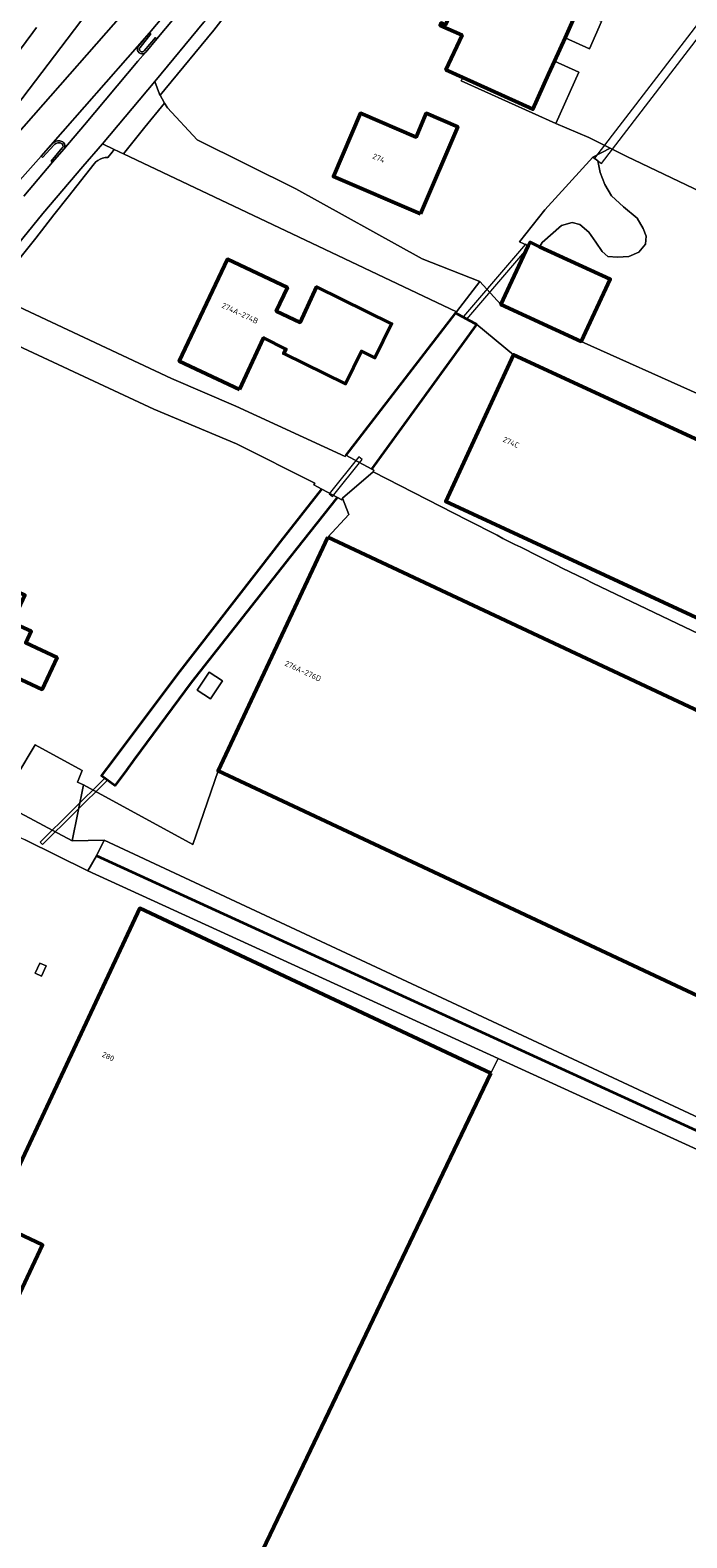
# Model space of a CAD drawing. Header units: metres. Extents: x 113441 to 115918, y 474822 to 477887.
# Tile 11 of 145: x 114794 to 114870, y 475047 to 475222. Entities that reach past the tile are written whole.
import ezdxf
from ezdxf.enums import TextEntityAlignment as Align

# ---------------------------------------------------------------- set-up
doc = ezdxf.new("R2010")
doc.units = ezdxf.units.M
for name, color, linetype, lineweight in [('B-WE-GK-BESCHOEIING-G', 252, 'GK-BESCHOEIING', 35), ('B-WE-GR-GRAS-GV', 252, 'Continuous', 13), ('B-WE-GR-GROENVOORZIENING-GV', 252, 'Continuous', 18), ('B-WE-IE-TERREINAFSCHEIDING_KUNSTMATIG_MUUR-GV', 252, 'Continuous', 18), ('B-WE-KW-KUNSTWERK_DUIKER-GV', 252, 'Continuous', 18), ('B-WE-OG-BEBOUWING-GV', 7, 'Continuous', 50), ('B-WE-OG-BEBOUWING-T18', 7, 'Continuous', 50), ('B-WE-OG-TERREIN_ERF-GV', 252, 'Continuous', 18), ('B-WE-OG-WATER-GV', 252, 'Continuous', 18), ('B-WE-OG-WATER_SLOOT-GV', 252, 'Continuous', 18), ('B-WE-OG-WEG-GV', 252, 'Continuous', 18), ('B-WE-VH-VERHARDING_ASFALT-GV', 252, 'Continuous', 18), ('B-WE-VH-VERHARDING_BETON-GV', 252, 'Continuous', 18), ('B-WE-VH-VERHARDING_GESLOTEN-GV', 252, 'Continuous', 18)]:
    doc.layers.add(name, color=color, linetype=linetype, lineweight=lineweight)
doc.styles.add('NLCS-ISO-ANNOTATIEF-T18', font='NLCS-ISO.ttf', dxfattribs={"height": 1.8})
doc.linetypes.add('GK-BESCHOEIING', pattern='A,30,-5,[1,NLCS.SHX,S=1,R=0,X=0,Y=0],-5', length=40)

msp = doc.modelspace()

# ---------------------------------------------------------------- linework, layer by layer
at = {"layer": 'B-WE-GK-BESCHOEIING-G', "ltscale": 0.5, "flags": 128}
for points in [[(114845.681, 475187.811), (114845.47, 475187.926), (114843.515, 475188.992), (114843.203, 475189.162), (114830.48, 475172.65)], [(114833.479, 475171.035), (114845.681, 475187.811)], [(114803.667, 475134.227), (114802.08, 475135.379), (114803.428, 475137.181), (114810.93, 475147.205), (114822.115, 475161.578), (114822.886, 475162.569), (114827.669, 475168.715)], [(114803.667, 475134.227), (114805.02, 475136.05), (114805.928, 475137.299), (114812.518, 475146.253), (114824.052, 475160.84), (114824.786, 475161.768), (114829.5, 475167.729)], [(114923.04, 475068.34), (114936.493, 475061.574), (114940.279, 475059.929), (114941.164, 475061.602), (114937.152, 475063.232), (114923.84, 475070.07), (114801.505, 475126.109)]]:
    msp.add_lwpolyline(points, dxfattribs=at)
at = {"layer": 'B-WE-GR-GRAS-GV'}
msp.add_lwpolyline([(114848.152, 475102.575), (114847.332, 475100.865), (114816.087, 475035.616), (114814.403, 475032.099), (114813.545, 475030.313), (114899.942, 474990.087), (114933.129, 475060.763), (114936.493, 475061.574), (114923.04, 475068.34)], close=True, dxfattribs=at)
at = {"layer": 'B-WE-GR-GROENVOORZIENING-GV'}
msp.add_lwpolyline([(114872.617, 475202.806), (114863.12, 475207.33), (114861.172, 475208.304), (114859.181, 475207.277), (114859.763, 475206.853), (114860.028, 475205.477), (114860.557, 475204.102), (114861.351, 475202.779), (114862.727, 475201.509), (114864.314, 475200.186), (114865.002, 475198.969), (114865.372, 475198.069), (114865.267, 475197.169), (114864.526, 475196.217), (114863.361, 475195.741), (114862.039, 475195.635), (114860.927, 475195.741), (114860.239, 475196.323), (114859.499, 475197.381), (114858.705, 475198.545), (114857.646, 475199.445), (114856.747, 475199.657), (114855.53, 475199.339), (114853.29, 475197.365), (114852.974, 475196.865), (114861.191, 475193.101), (114857.805, 475185.861), (114871.62, 475179.67)], dxfattribs=at)
msp.add_lwpolyline([(114763.726, 475145.964), (114761.125, 475147.347), (114760.199, 475147.412), (114757.875, 475148.788), (114757.17, 475149.164), (114756.303, 475149.627), (114755.985, 475149.156), (114755.224, 475148.062), (114754.288, 475146.629), (114754.83, 475146.249), (114755.418, 475145.836), (114758.631, 475144.12), (114793.21, 475127.954), (114800.504, 475124.357), (114801.505, 475126.109), (114802.371, 475127.933), (114798.66, 475127.86), (114778.715, 475138.495)], close=True, dxfattribs=at)
at = {"layer": 'B-WE-IE-TERREINAFSCHEIDING_KUNSTMATIG_MUUR-GV'}
for points in [[(114860.179, 475223.007), (114857.355, 475224.278), (114855.935, 475221.124), (114858.759, 475219.852)], [(114857.539, 475217.144), (114854.715, 475218.415), (114854.032, 475216.897), (114852.202, 475212.828), (114844.049, 475216.533), (114843.863, 475216.119), (114854.85, 475211.171)]]:
    msp.add_lwpolyline(points, close=True, dxfattribs=at)
at = {"layer": 'B-WE-KW-KUNSTWERK_DUIKER-GV'}
for points in [[(114892.682, 475248.895), (114891.888, 475249.505), (114859.366, 475207.158), (114860.16, 475206.548)], [(114851.725, 475196.848), (114851.345, 475197.174), (114844.133, 475188.763), (114844.513, 475188.437)], [(114832.35, 475172.144), (114831.96, 475172.456), (114828.516, 475168.156), (114828.906, 475167.844)], [(114802.752, 475134.851), (114802.472, 475135.135), (114794.933, 475127.692), (114795.215, 475127.408)]]:
    msp.add_lwpolyline(points, close=True, dxfattribs=at)
at = {"layer": 'B-WE-OG-BEBOUWING-GV'}
for points in [[(114847.831, 475235.468), (114844.02, 475227.04), (114843.528, 475227.262), (114843.403, 475226.975), (114843.895, 475226.753), (114842.034, 475222.637), (114841.542, 475222.859), (114841.414, 475222.569), (114843.965, 475221.422), (114842.096, 475217.42), (114844.049, 475216.533), (114852.202, 475212.828), (114854.032, 475216.897), (114854.715, 475218.415), (114855.935, 475221.124), (114857.355, 475224.278), (114857.779, 475225.22), (114857.815, 475225.3), (114859.939, 475230.016)], [(114839.149, 475200.686), (114843.467, 475210.801), (114839.808, 475212.363), (114838.632, 475209.608), (114832.166, 475212.368), (114829.025, 475205.006)], [(114852.974, 475196.865), (114852.809, 475196.941), (114851.866, 475197.373), (114851.667, 475196.946), (114849.77, 475192.889), (114848.48, 475190.132), (114857.805, 475185.861), (114861.191, 475193.101)], [(114818.1, 475180.276), (114820.917, 475186.26), (114823.5, 475184.967), (114823.25, 475184.454), (114830.431, 475180.952), (114832.272, 475184.728), (114833.854, 475183.957), (114835.783, 475187.912), (114827.067, 475192.196), (114825.141, 475188.073), (114822.383, 475189.376), (114823.678, 475192.115), (114816.715, 475195.404), (114811.119, 475183.562)], [(114887.48, 475146.22), (114888.396, 475145.796), (114891.066, 475151.748), (114895.979, 475162.697), (114896.116, 475163.002), (114849.95, 475184.31), (114842.08, 475167.25)], [(114828.372, 475163.129), (114815.63, 475135.969), (114874.492, 475108.354), (114887.234, 475135.514)], [(114791.696, 475153.223), (114793.184, 475156.391), (114788.387, 475158.644), (114786.899, 475155.476), (114781.241, 475143.429), (114784.638, 475141.832), (114784.549, 475141.642), (114785.415, 475141.237), (114785.504, 475141.427), (114788.267, 475140.144), (114791.504, 475147.027), (114791.551, 475147.127), (114795.172, 475145.427), (114796.91, 475149.129), (114793.28, 475150.833), (114793.914, 475152.182)], [(114847.332, 475100.865), (114806.522, 475120.017), (114789.444, 475083.626), (114795.238, 475080.908), (114793.455, 475077.106), (114779.928, 475048.271), (114814.403, 475032.099), (114816.087, 475035.616)]]:
    msp.add_lwpolyline(points, close=True, dxfattribs=at)
at = {"layer": 'B-WE-OG-TERREIN_ERF-GV'}
for points in [[(114831.469, 475242.589), (114831.227, 475242.608), (114831.152, 475242.614), (114831.149, 475242.61), (114830.464, 475241.716), (114815.123, 475222.004), (114809.437, 475215.109), (114808.897, 475214.469), (114808.894, 475214.466)], [(114808.894, 475214.466), (114809.109, 475214.042), (114809.406, 475213.542), (114809.747, 475213.012), (114813.206, 475209.288), (114824.669, 475203.586), (114839.323, 475195.445), (114846.049, 475192.826), (114848.48, 475190.132), (114849.77, 475192.889), (114851.667, 475196.946), (114850.661, 475197.434), (114853.572, 475201.138), (114859.181, 475207.277), (114861.172, 475208.304), (114858.698, 475209.541), (114854.85, 475211.171), (114843.863, 475216.119), (114844.049, 475216.533), (114842.096, 475217.42), (114843.965, 475221.422), (114841.414, 475222.569)], [(114860.179, 475223.007), (114858.759, 475219.852), (114855.935, 475221.124), (114854.715, 475218.415), (114857.539, 475217.144), (114854.85, 475211.171), (114858.698, 475209.541), (114861.172, 475208.304), (114863.12, 475207.33), (114872.617, 475202.806), (114897.5, 475190.954), (114901.33, 475189.13), (114956.844, 475163.491), (114961.57, 475161.664), (114983.915, 475152.259), (114982.938, 475149.938), (115030.374, 475127.675)], [(114776.271, 475222.441), (114779.4, 475220.04), (114782.237, 475217.19), (114786.291, 475214.767), (114786.414, 475214.914), (114785.391, 475215.414), (114789.255, 475220.309), (114790.257, 475219.537), (114790.486, 475219.36), (114790.533, 475219.325), (114790.543, 475219.317), (114791.286, 475218.745), (114791.667, 475218.451), (114794.1, 475221.762), (114794.517, 475222.329)], [(114792.464, 475189.886), (114810.196, 475181.548), (114817.68, 475178.35), (114830.385, 475172.474), (114830.48, 475172.65), (114843.203, 475189.162), (114843.323, 475189.316), (114829.547, 475195.843), (114804.618, 475207.649), (114804.273, 475207.805), (114804.057, 475207.911), (114803.566, 475208.15), (114803.321, 475207.86), (114802.798, 475207.245), (114802.5, 475207.223), (114802.207, 475207.156), (114801.929, 475207.046), (114801.67, 475206.895), (114801.436, 475206.707), (114801.234, 475206.486), (114798.221, 475202.673), (114796.543, 475200.548), (114794.429, 475197.872), (114791.085, 475193.639)], [(115022.08, 475110.004), (114974.645, 475132.267), (114911.619, 475162.17), (114910.269, 475162.796), (114893.644, 475170.5), (114883.862, 475174.434), (114876.782, 475177.357), (114871.62, 475179.67), (114857.805, 475185.861), (114848.48, 475190.132), (114846.049, 475192.826), (114843.323, 475189.316), (114843.203, 475189.162), (114843.515, 475188.992), (114845.47, 475187.926), (114845.681, 475187.811), (114849.95, 475184.31), (114896.116, 475163.002), (114895.979, 475162.697), (114906.974, 475157.632), (114913.236, 475154.748), (115097.931, 475069.115)], [(114849.95, 475184.31), (114845.681, 475187.811), (114833.479, 475171.035), (114833.73, 475170.9), (114833.635, 475170.724), (114844.611, 475165.094)], [(114792.235, 475135.419), (114794.381, 475139.012), (114799.846, 475136.023), (114799.285, 475134.645), (114800, 475134.356), (114812.679, 475127.418), (114815.63, 475135.969), (114828.372, 475163.129), (114830.82, 475165.76), (114830.095, 475167.636), (114830, 475167.46), (114829.5, 475167.729), (114824.786, 475161.768), (114824.052, 475160.84), (114812.518, 475146.253), (114805.928, 475137.299), (114805.02, 475136.05), (114803.667, 475134.227), (114802.08, 475135.379), (114803.428, 475137.181), (114810.93, 475147.205), (114822.115, 475161.578), (114822.886, 475162.569), (114827.669, 475168.715), (114827.187, 475168.975), (114826.75, 475169.21), (114826.845, 475169.386), (114817.75, 475173.98), (114808.173, 475178.007), (114788.276, 475187.241)], [(114869.847, 475152.661), (114884.099, 475145.887), (114885.1, 475145.89), (114886.296, 475146.015), (114887.48, 475146.22), (114842.08, 475167.25), (114849.95, 475184.31)], [(114844.611, 475165.094), (114833.635, 475170.724), (114830.095, 475167.636), (114830.82, 475165.76), (114828.372, 475163.129), (114887.234, 475135.514), (114874.492, 475108.354), (114815.63, 475135.969), (114812.679, 475127.418), (114800, 475134.356), (114798.66, 475127.86), (114802.371, 475127.933), (114869.139, 475096.749), (114941.837, 475062.874), (114946.109, 475060.883), (114946.217, 475061.118), (114956.625, 475055.967), (114965.526, 475051.694), (114965.793, 475051.57)], [(115083.223, 474996.694), (115084.267, 474996.263), (115089.938, 474999.374), (115092.63, 475005.215), (115093.44, 475006.973), (115088.18, 475009.463), (115103.003, 475040.857), (115102.895, 475040.918), (115102.213, 475041.236), (115112.118, 475062.48), (115097.931, 475069.115), (115089.512, 475050.957), (114905.56, 475137.584), (114906.095, 475138.78), (114899.69, 475141.653), (114901.967, 475146.727), (114891.066, 475151.748), (114888.396, 475145.796), (114887.48, 475146.22), (114886.296, 475146.015), (114885.1, 475145.89), (114884.099, 475145.887), (114869.847, 475152.661)], [(114793.455, 475077.106), (114795.238, 475080.908), (114789.444, 475083.626), (114806.522, 475120.017), (114847.332, 475100.865), (114848.152, 475102.575), (114800.504, 475124.357), (114793.21, 475127.954)]]:
    msp.add_lwpolyline(points, dxfattribs=at)
for points in [[(114829.025, 475205.006), (114832.166, 475212.368), (114838.632, 475209.608), (114839.808, 475212.363), (114843.467, 475210.801), (114839.149, 475200.686)], [(114818.1, 475180.276), (114811.119, 475183.562), (114816.715, 475195.404), (114823.678, 475192.115), (114822.383, 475189.376), (114825.141, 475188.073), (114827.067, 475192.196), (114835.783, 475187.912), (114833.854, 475183.957), (114832.272, 475184.728), (114830.431, 475180.952), (114823.25, 475184.454), (114823.5, 475184.967), (114820.917, 475186.26)], [(114810.196, 475181.548), (114792.464, 475189.886), (114790.975, 475190.857), (114790.704, 475190.523), (114788.276, 475187.241), (114808.173, 475178.007), (114817.75, 475173.98), (114826.845, 475169.386), (114826.75, 475169.21), (114827.187, 475168.975), (114827.669, 475168.715), (114829.5, 475167.729), (114830, 475167.46), (114830.095, 475167.636), (114833.635, 475170.724), (114833.73, 475170.9), (114833.479, 475171.035), (114830.48, 475172.65), (114830.385, 475172.474), (114817.68, 475178.35)], [(114791.696, 475153.223), (114793.914, 475152.182), (114793.28, 475150.833), (114796.91, 475149.129), (114795.172, 475145.427), (114791.551, 475147.127), (114791.504, 475147.027), (114788.267, 475140.144), (114785.504, 475141.427), (114785.415, 475141.237), (114784.549, 475141.642), (114784.638, 475141.832), (114781.241, 475143.429), (114786.899, 475155.476), (114788.387, 475158.644), (114793.184, 475156.391)], [(114814.568, 475147.454), (114816.135, 475146.437), (114814.761, 475144.327), (114813.198, 475145.344)], [(114794.363, 475112.468), (114794.916, 475113.645), (114795.641, 475113.305), (114795.088, 475112.128)]]:
    msp.add_lwpolyline(points, close=True, dxfattribs=at)
for points in [[(114844.611, 475165.094, 0.0045319), (114855.62, 475159.53)], [(114855.62, 475159.53, -0.0045319), (114844.611, 475165.094)], [(114855.62, 475159.53, 0.0045582), (114869.847, 475152.661)], [(114869.847, 475152.661, -0.0045582), (114855.62, 475159.53)]]:
    msp.add_lwpolyline(points, format="xyb", dxfattribs=at)
at = {"layer": 'B-WE-OG-WATER-GV'}
for points in [[(114851.667, 475196.946), (114851.866, 475197.373), (114852.809, 475196.941), (114852.974, 475196.865), (114853.29, 475197.365), (114855.53, 475199.339), (114856.747, 475199.657), (114857.646, 475199.445), (114858.705, 475198.545), (114859.499, 475197.381), (114860.239, 475196.323), (114860.927, 475195.741), (114862.039, 475195.635), (114863.361, 475195.741), (114864.526, 475196.217), (114865.267, 475197.169), (114865.372, 475198.069), (114865.002, 475198.969), (114864.314, 475200.186), (114862.727, 475201.509), (114861.351, 475202.779), (114860.557, 475204.102), (114860.028, 475205.477), (114859.763, 475206.853), (114859.181, 475207.277), (114853.572, 475201.138), (114850.661, 475197.434)], [(114845.681, 475187.811), (114845.47, 475187.926), (114843.515, 475188.992), (114843.203, 475189.162), (114830.48, 475172.65), (114833.479, 475171.035)], [(114824.786, 475161.768), (114829.5, 475167.729), (114827.669, 475168.715), (114822.886, 475162.569), (114822.115, 475161.578), (114810.93, 475147.205), (114803.428, 475137.181), (114802.08, 475135.379), (114803.667, 475134.227), (114805.02, 475136.05), (114805.928, 475137.299), (114812.518, 475146.253), (114824.052, 475160.84)], [(114801.505, 475126.109), (114800.504, 475124.357), (114848.152, 475102.575), (114923.04, 475068.34), (114936.493, 475061.574), (114940.279, 475059.929), (114941.164, 475061.602), (114937.152, 475063.232), (114923.84, 475070.07)]]:
    msp.add_lwpolyline(points, close=True, dxfattribs=at)
at = {"layer": 'B-WE-OG-WATER_SLOOT-GV'}
msp.add_lwpolyline([(114869.139, 475096.749), (114802.371, 475127.933), (114801.505, 475126.109), (114923.84, 475070.07), (114937.152, 475063.232), (114941.164, 475061.602), (114941.837, 475062.874)], close=True, dxfattribs=at)
at = {"layer": 'B-WE-OG-WEG-GV'}
msp.add_lwpolyline([(114831.149, 475242.61), (114830.761, 475242.621), (114829.277, 475242.633), (114813.952, 475222.942), (114808.285, 475216.07), (114808.832, 475214.603), (114808.897, 475214.469), (114809.437, 475215.109), (114815.123, 475222.004), (114830.464, 475241.716)], close=True, dxfattribs=at)
for points in [[(114809.904, 475224.379), (114807.638, 475221.723), (114807.747, 475221.633), (114807.808, 475221.583), (114806.553, 475220.009), (114806.503, 475219.924), (114806.482, 475219.827), (114806.491, 475219.729), (114806.53, 475219.638), (114806.595, 475219.564), (114806.682, 475219.51), (114806.781, 475219.487), (114806.883, 475219.497), (114806.976, 475219.539), (114807.051, 475219.609), (114808.333, 475221.151), (114808.502, 475221.01), (114811.725, 475224.861)], [(114793.043, 475202.722), (114796.384, 475206.669), (114796.217, 475206.812), (114797.519, 475208.335), (114797.575, 475208.42), (114797.604, 475208.517), (114797.603, 475208.619), (114797.572, 475208.716), (114797.514, 475208.799), (114797.446, 475208.85), (114797.371, 475208.892), (114797.291, 475208.922), (114797.208, 475208.94), (114797.123, 475208.946), (114797.001, 475208.938), (114796.881, 475208.909), (114796.769, 475208.86), (114796.665, 475208.794), (114796.575, 475208.711), (114795.211, 475207.221), (114795.049, 475207.37), (114788.188, 475199.684)], [(114791.085, 475193.639), (114794.429, 475197.872), (114796.543, 475200.548), (114798.221, 475202.673), (114801.234, 475206.486), (114801.436, 475206.707), (114801.67, 475206.895), (114801.929, 475207.046), (114802.207, 475207.156), (114802.5, 475207.223), (114802.798, 475207.245), (114803.321, 475207.86), (114803.566, 475208.15), (114802.176, 475208.829), (114799.925, 475206.179), (114795.246, 475200.713), (114789.903, 475194.186)]]:
    msp.add_lwpolyline(points, dxfattribs=at)
at = {"layer": 'B-WE-VH-VERHARDING_ASFALT-GV'}
for points in [[(114794.517, 475222.329), (114794.1, 475221.762), (114791.667, 475218.451), (114781.741, 475205.615), (114772.255, 475193.985), (114768.727, 475189.612), (114772.012, 475186.934), (114772.33, 475187.32), (114773.298, 475188.419), (114807.134, 475232.949)], [(114804.595, 475223.958), (114773.298, 475188.419), (114772.33, 475187.32), (114772.012, 475186.934), (114772.109, 475186.855), (114775.301, 475184.253), (114777.539, 475186.988), (114779.355, 475189.127), (114788.188, 475199.684), (114795.049, 475207.37), (114807.638, 475221.723), (114809.904, 475224.379)]]:
    msp.add_lwpolyline(points, dxfattribs=at)
for points in [[(114804.595, 475223.958), (114808.795, 475231.694), (114808.676, 475231.58), (114808.526, 475231.51), (114808.361, 475231.493), (114808.2, 475231.53), (114808.06, 475231.617), (114807.931, 475231.714), (114807.642, 475231.931), (114807.24, 475232.234), (114807.133, 475232.351), (114807.065, 475232.494), (114807.042, 475232.65), (114807.065, 475232.807), (114807.134, 475232.949), (114773.298, 475188.419)], [(114807.196, 475219.439), (114807.061, 475219.332), (114806.908, 475219.276), (114806.746, 475219.269), (114806.589, 475219.31), (114806.452, 475219.397), (114806.343, 475219.522), (114806.277, 475219.675), (114806.262, 475219.841), (114806.298, 475220.003), (114806.382, 475220.147), (114807.638, 475221.723), (114795.049, 475207.37), (114796.413, 475208.86), (114796.531, 475208.967), (114796.664, 475209.054), (114796.811, 475209.117), (114796.965, 475209.154), (114797.124, 475209.166), (114797.242, 475209.157), (114797.358, 475209.131), (114797.469, 475209.089), (114797.572, 475209.031), (114797.666, 475208.958), (114797.762, 475208.826), (114797.817, 475208.673), (114797.824, 475208.51), (114797.785, 475208.351), (114797.702, 475208.211), (114800.091, 475211.015), (114806.313, 475218.414)], [(114802.176, 475208.829), (114803.566, 475208.15), (114804.057, 475207.911), (114804.273, 475207.805), (114804.618, 475207.649), (114804.633, 475207.668), (114807.13, 475210.742), (114809.406, 475213.542), (114809.109, 475214.042), (114808.894, 475214.466), (114808.897, 475214.469), (114808.832, 475214.603), (114808.285, 475216.07)]]:
    msp.add_lwpolyline(points, close=True, dxfattribs=at)
at = {"layer": 'B-WE-VH-VERHARDING_BETON-GV'}
for points in [[(114811.725, 475224.861), (114808.502, 475221.01), (114807.223, 475219.471), (114807.21, 475219.455), (114807.196, 475219.439), (114806.313, 475218.414), (114800.091, 475211.015), (114797.702, 475208.211), (114797.684, 475208.19), (114796.384, 475206.669), (114793.043, 475202.722)], [(114789.903, 475194.186), (114795.246, 475200.713), (114799.925, 475206.179), (114802.176, 475208.829), (114808.285, 475216.07), (114813.952, 475222.942)]]:
    msp.add_lwpolyline(points, dxfattribs=at)
for points in [[(114808.502, 475221.01), (114808.333, 475221.151), (114807.051, 475219.609), (114806.976, 475219.539), (114806.883, 475219.497), (114806.781, 475219.487), (114806.682, 475219.51), (114806.595, 475219.564), (114806.53, 475219.638), (114806.491, 475219.729), (114806.482, 475219.827), (114806.503, 475219.924), (114806.553, 475220.009), (114807.808, 475221.583), (114807.747, 475221.633), (114807.638, 475221.723), (114806.382, 475220.147), (114806.298, 475220.003), (114806.262, 475219.841), (114806.277, 475219.675), (114806.343, 475219.522), (114806.452, 475219.397), (114806.589, 475219.31), (114806.746, 475219.269), (114806.908, 475219.276), (114807.061, 475219.332), (114807.196, 475219.439), (114807.21, 475219.455), (114807.223, 475219.471)], [(114795.049, 475207.37), (114795.211, 475207.221), (114796.575, 475208.711), (114796.665, 475208.794), (114796.769, 475208.86), (114796.881, 475208.909), (114797.001, 475208.938), (114797.123, 475208.946), (114797.208, 475208.94), (114797.291, 475208.922), (114797.371, 475208.892), (114797.446, 475208.85), (114797.514, 475208.799), (114797.572, 475208.716), (114797.603, 475208.619), (114797.604, 475208.517), (114797.575, 475208.42), (114797.519, 475208.335), (114796.217, 475206.812), (114796.384, 475206.669), (114797.684, 475208.19), (114797.702, 475208.211), (114797.785, 475208.351), (114797.824, 475208.51), (114797.817, 475208.673), (114797.762, 475208.826), (114797.666, 475208.958), (114797.572, 475209.031), (114797.469, 475209.089), (114797.358, 475209.131), (114797.242, 475209.157), (114797.124, 475209.166), (114796.965, 475209.154), (114796.811, 475209.117), (114796.664, 475209.054), (114796.531, 475208.967), (114796.413, 475208.86)]]:
    msp.add_lwpolyline(points, close=True, dxfattribs=at)
at = {"layer": 'B-WE-VH-VERHARDING_GESLOTEN-GV'}
for points in [[(114813.206, 475209.288), (114809.747, 475213.012), (114809.406, 475213.542), (114807.13, 475210.742), (114804.633, 475207.668), (114804.618, 475207.649), (114829.547, 475195.843), (114843.323, 475189.316), (114846.049, 475192.826), (114839.323, 475195.445), (114824.669, 475203.586)], [(114757.875, 475148.788), (114760.199, 475147.412), (114761.125, 475147.347), (114763.726, 475145.964), (114778.715, 475138.495), (114798.66, 475127.86), (114800, 475134.356), (114799.285, 475134.645), (114799.846, 475136.023), (114794.381, 475139.012), (114792.235, 475135.419), (114780.375, 475141.577), (114769.751, 475147.41), (114760.641, 475152.112), (114760.472, 475151.909), (114760.412, 475151.836), (114760.233, 475151.621)], [(114814.568, 475147.454), (114813.198, 475145.344), (114814.761, 475144.327), (114816.135, 475146.437)], [(114795.088, 475112.128), (114795.641, 475113.305), (114794.916, 475113.645), (114794.363, 475112.468)]]:
    msp.add_lwpolyline(points, close=True, dxfattribs=at)

# ---------------------------------------------------------------- texts
at = {"layer": 'B-WE-OG-BEBOUWING-T18', "style": 'NLCS-ISO-ANNOTATIEF-T18'}
for s, rotation, p in [('274', 336.9, (114834.29, 475207.154)), ('274A-274B', 334.7, (114818.177, 475189.135)), ('274C', 335.2, (114849.663, 475174.138)), ('276A-276D', 334.9, (114825.49, 475147.567)), ('280', 334.9, (114802.854, 475102.787))]:
    msp.add_text(s, height=0.64, rotation=rotation, dxfattribs=at).set_placement(p, align=Align.MIDDLE)

doc.saveas('drawing.dxf')
